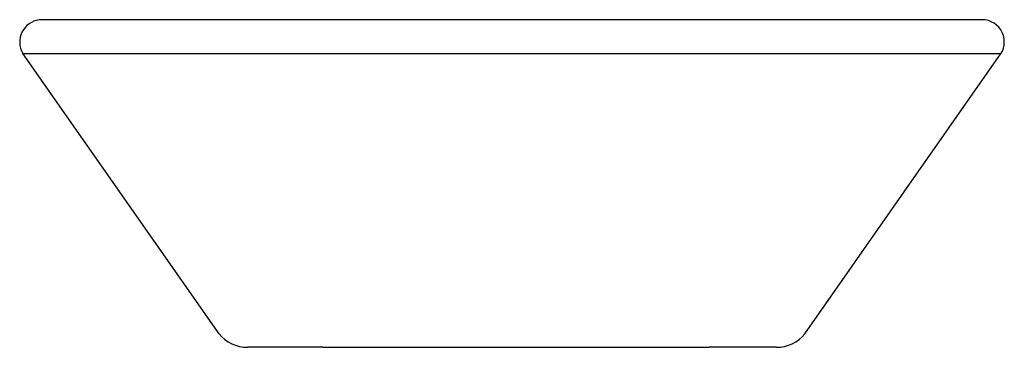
# Model space of a CAD drawing. Header units: millimetres. Extents: x 853.702 to 854.1, y 964.044 to 964.177.
import ezdxf

# ---------------------------------------------------------------- set-up
doc = ezdxf.new("R2010")
doc.units = ezdxf.units.MM
doc.layers.add('SANINDUSA', color=3, linetype='Continuous')

msp = doc.modelspace()

# ---------------------------------------------------------------- linework, layer by layer
at = {"layer": 'SANINDUSA', "linetype": 'Continuous'}
for p, q in [((854.0913096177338, 964.1766509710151), (853.7108001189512, 964.1766509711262)), ((853.82127614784, 964.0442541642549), (853.7940916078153, 964.0442541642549)), ((853.8245022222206, 964.0442541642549), (853.82127614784, 964.0442541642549)), ((853.8245022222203, 964.0442541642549), (853.8322934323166, 964.0442541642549)), ((853.8322934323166, 964.0442541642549), (853.8705589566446, 964.0442541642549)), ((853.8705634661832, 964.0442541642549), (853.8785634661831, 964.0442541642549)), ((853.8785634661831, 964.0442541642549), (853.9235634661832, 964.0442541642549)), ((853.9235634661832, 964.0442541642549), (853.9315948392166, 964.0442541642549)), ((853.9315993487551, 964.0442541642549), (853.9697725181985, 964.0442541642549)), ((853.9697725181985, 964.0442541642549), (853.9807898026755, 964.0442541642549)), ((853.9862206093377, 964.0442541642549), (853.9807898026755, 964.0442541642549)), ((854.0028406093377, 964.0442541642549), (853.9863956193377, 964.0442541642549)), ((854.008035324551, 964.0442541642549), (854.0028406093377, 964.0442541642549))]:
    msp.add_line(p, q, dxfattribs=at)
at = {"layer": 'SANINDUSA'}
for p, q in [((853.7824976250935, 964.0497368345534), (853.7030933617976, 964.1630623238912)), ((853.7030933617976, 964.1630623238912), (854.0990505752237, 964.1630623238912)), ((854.0196293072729, 964.0497368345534), (854.0981596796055, 964.1618151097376))]:
    msp.add_line(p, q, dxfattribs=at)
at = {"layer": 'SANINDUSA', "linetype": 'Continuous'}
for centre, start, end in [((853.7108001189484, 964.1676509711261), 89.99999998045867, 203.1729848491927), ((854.0913082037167, 964.1676509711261), 319.5767370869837, 90.00000001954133)]:
    msp.add_arc(centre, 0.009000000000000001, start, end, dxfattribs=at)
at = {"layer": 'SANINDUSA'}
for centre, radius, start, end in [((853.7088631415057, 964.1668645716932), 0.006909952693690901, 203.4985513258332, 213.3846257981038), ((853.7940916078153, 964.0592541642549), 0.015, 219.3820686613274, 270), ((854.008035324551, 964.0592541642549), 0.015, 270, 320.6179313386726)]:
    msp.add_arc(centre, radius, start, end, dxfattribs=at)

doc.saveas('drawing.dxf')
